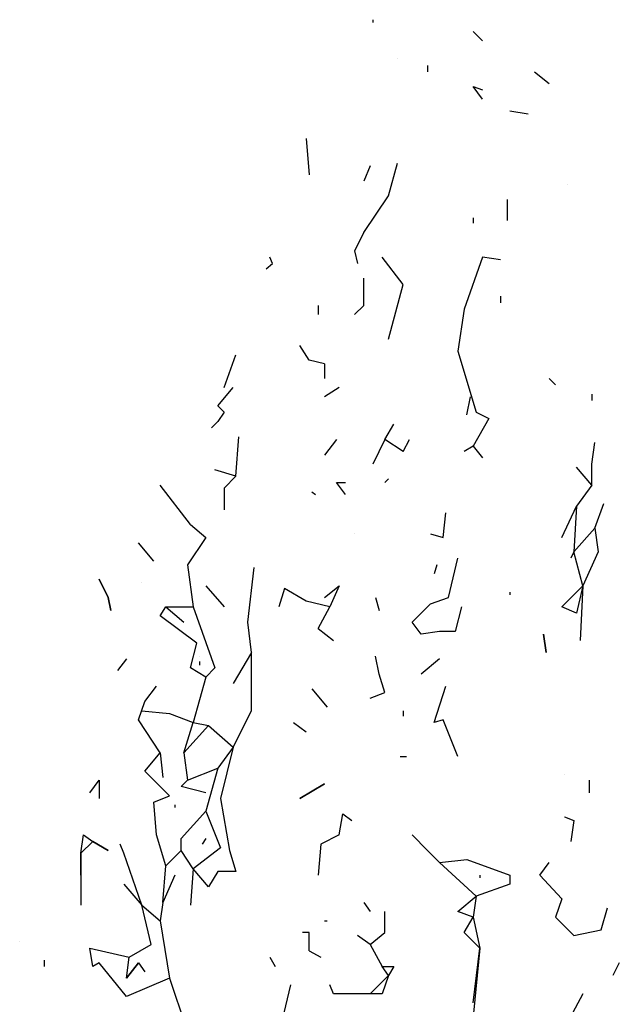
# Model space of a CAD drawing. Extents: x 0.11 to 1.67, y 0.08 to 7.08.
# Tile 9 of 9: x 0.57 to 1.22, y 6 to 7.08. Entities that reach past the tile are written whole.
import ezdxf

# ---------------------------------------------------------------- set-up
doc = ezdxf.new("R2010")
doc.units = 0
doc.header["$LTSCALE"] = 0.4
doc.header["$MEASUREMENT"] = 0
doc.layers.get('0').update_dxf_attribs({"color": 9, "linetype": 'CONTINUOUS'})

msp = doc.modelspace()

# ---------------------------------------------------------------- linework, layer by layer
for p, q in [((0.953, 7.083), (0.953, 7.08)), ((1.063, 7.07), (1.073, 7.06)), ((0.98, 7.04), (0.98, 7.04)), ((1.013, 7.033), (1.013, 7.026)), ((1.13, 7.026), (1.146, 7.013)), ((1.073, 6.996), (1.063, 7.01)), ((1.063, 7.01), (1.073, 7.006)), ((1.103, 6.983), (1.123, 6.98)), ((0.88, 6.953), (0.883, 6.913)), ((0.97, 6.89), (0.98, 6.926)), ((0.95, 6.923), (0.943, 6.906)), ((1.166, 6.903), (1.166, 6.903)), ((0.943, 6.85), (0.97, 6.89)), ((1.1, 6.886), (1.1, 6.863)), ((1.063, 6.866), (1.063, 6.86)), ((0.943, 6.85), (0.933, 6.83)), ((0.933, 6.83), (0.936, 6.816)), ((0.843, 6.816), (0.84, 6.823)), ((0.986, 6.793), (0.963, 6.823)), ((1.073, 6.823), (1.053, 6.766)), ((1.093, 6.82), (1.073, 6.823)), ((0.836, 6.81), (0.843, 6.816)), ((0.943, 6.77), (0.943, 6.8)), ((0.97, 6.733), (0.986, 6.793)), ((1.093, 6.78), (1.093, 6.773)), ((0.893, 6.77), (0.893, 6.76)), ((0.933, 6.76), (0.943, 6.77)), ((1.053, 6.766), (1.046, 6.72)), ((0.883, 6.71), (0.873, 6.726)), ((1.046, 6.72), (1.066, 6.653)), ((0.79, 6.68), (0.803, 6.716)), ((0.9, 6.706), (0.883, 6.71)), ((0.9, 6.706), (0.9, 6.69)), ((1.146, 6.69), (1.153, 6.683)), ((0.783, 6.66), (0.8, 6.68)), ((0.916, 6.68), (0.9, 6.67)), ((1.056, 6.65), (1.06, 6.67)), ((1.193, 6.673), (1.193, 6.666)), ((0.783, 6.66), (0.79, 6.653)), ((0.79, 6.653), (0.783, 6.643)), ((1.08, 6.646), (1.063, 6.616)), ((1.066, 6.653), (1.08, 6.646)), ((0.783, 6.643), (0.776, 6.636)), ((0.966, 6.623), (0.976, 6.64)), ((0.803, 6.583), (0.806, 6.626)), ((0.913, 6.623), (0.9, 6.606)), ((0.966, 6.623), (0.953, 6.596)), ((0.986, 6.61), (0.966, 6.623)), ((0.986, 6.61), (0.993, 6.623)), ((1.063, 6.616), (1.053, 6.61)), ((1.063, 6.616), (1.073, 6.603)), ((1.193, 6.596), (1.196, 6.62)), ((0.803, 6.583), (0.78, 6.59)), ((1.193, 6.573), (1.176, 6.593)), ((1.193, 6.573), (1.193, 6.596)), ((0.79, 6.57), (0.803, 6.583)), ((0.97, 6.58), (0.966, 6.576)), ((0.753, 6.53), (0.72, 6.573)), ((0.79, 6.57), (0.79, 6.546)), ((0.923, 6.563), (0.913, 6.576)), ((0.913, 6.576), (0.923, 6.576)), ((1.193, 6.573), (1.176, 6.55)), ((0.886, 6.566), (0.89, 6.563)), ((1.16, 6.516), (1.176, 6.55)), ((1.176, 6.55), (1.173, 6.5)), ((1.196, 6.526), (1.206, 6.553)), ((1.03, 6.516), (1.033, 6.543)), ((0.753, 6.53), (0.77, 6.516)), ((0.753, 6.53), (0.753, 6.53)), ((1.173, 6.5), (1.196, 6.526)), ((1.196, 6.526), (1.2, 6.5)), ((0.77, 6.516), (0.75, 6.486)), ((0.933, 6.52), (0.933, 6.52)), ((1.016, 6.52), (1.03, 6.516)), ((0.713, 6.49), (0.696, 6.51)), ((1.036, 6.45), (1.046, 6.493)), ((1.173, 6.5), (1.17, 6.493)), ((1.183, 6.463), (1.173, 6.5)), ((1.2, 6.5), (1.183, 6.463)), ((0.75, 6.486), (0.756, 6.44)), ((0.816, 6.423), (0.823, 6.483)), ((1.023, 6.486), (1.02, 6.476)), ((0.663, 6.45), (0.653, 6.47)), ((0.653, 6.47), (0.663, 6.45)), ((0.7, 6.466), (0.7, 6.466)), ((0.77, 6.463), (0.79, 6.44)), ((0.9, 6.45), (0.916, 6.463)), ((0.916, 6.463), (0.906, 6.44)), ((1.16, 6.44), (1.183, 6.463)), ((1.183, 6.463), (1.176, 6.433)), ((1.183, 6.463), (1.18, 6.403)), ((0.663, 6.45), (0.666, 6.436)), ((0.666, 6.436), (0.663, 6.45)), ((0.856, 6.46), (0.85, 6.44)), ((0.88, 6.446), (0.856, 6.46)), ((0.956, 6.45), (0.96, 6.436)), ((1.016, 6.443), (1.036, 6.45)), ((1.103, 6.456), (1.103, 6.453)), ((0.72, 6.43), (0.726, 6.44)), ((0.726, 6.44), (0.746, 6.423)), ((0.726, 6.44), (0.756, 6.44)), ((0.756, 6.44), (0.78, 6.373)), ((0.906, 6.44), (0.88, 6.446)), ((0.893, 6.416), (0.906, 6.44)), ((0.996, 6.423), (1.016, 6.443)), ((1.05, 6.44), (1.043, 6.413)), ((1.176, 6.433), (1.16, 6.44)), ((0.76, 6.4), (0.72, 6.43)), ((0.82, 6.39), (0.816, 6.423)), ((1.006, 6.41), (0.996, 6.423)), ((0.893, 6.416), (0.91, 6.403)), ((1.026, 6.413), (1.006, 6.41)), ((1.043, 6.413), (1.026, 6.413)), ((1.143, 6.39), (1.14, 6.41)), ((1.14, 6.41), (1.143, 6.39)), ((0.753, 6.373), (0.76, 6.4)), ((0.763, 6.386), (0.763, 6.386)), ((0.82, 6.39), (0.8, 6.356)), ((0.82, 6.326), (0.82, 6.39)), ((0.96, 6.366), (0.956, 6.386)), ((0.683, 6.383), (0.673, 6.37)), ((0.683, 6.383), (0.683, 6.383)), ((0.763, 6.38), (0.763, 6.376)), ((1.026, 6.383), (1.006, 6.366)), ((0.77, 6.363), (0.753, 6.373)), ((0.78, 6.373), (0.77, 6.363)), ((0.966, 6.346), (0.96, 6.366)), ((0.703, 6.336), (0.716, 6.353)), ((0.77, 6.363), (0.756, 6.313)), ((1.02, 6.313), (1.033, 6.353)), ((0.886, 6.35), (0.903, 6.33)), ((0.95, 6.34), (0.966, 6.346)), ((0.696, 6.316), (0.703, 6.336)), ((0.7, 6.326), (0.73, 6.323)), ((0.73, 6.323), (0.756, 6.313)), ((0.8, 6.286), (0.82, 6.326)), ((0.986, 6.326), (0.986, 6.32)), ((0.72, 6.28), (0.696, 6.316)), ((0.746, 6.28), (0.756, 6.313)), ((0.773, 6.31), (0.746, 6.28)), ((0.756, 6.313), (0.773, 6.31)), ((0.756, 6.313), (0.773, 6.31)), ((0.773, 6.31), (0.8, 6.286)), ((0.866, 6.313), (0.88, 6.303)), ((1.03, 6.316), (1.02, 6.313)), ((1.046, 6.276), (1.03, 6.316)), ((0.703, 6.26), (0.72, 6.28)), ((0.72, 6.28), (0.723, 6.253)), ((0.746, 6.28), (0.75, 6.25)), ((0.8, 6.286), (0.783, 6.263)), ((0.8, 6.286), (0.786, 6.23)), ((0.983, 6.276), (0.99, 6.276)), ((0.73, 6.233), (0.703, 6.26)), ((0.75, 6.25), (0.783, 6.263)), ((0.783, 6.263), (0.77, 6.216)), ((1.163, 6.256), (1.163, 6.256)), ((0.643, 6.236), (0.653, 6.25)), ((0.653, 6.25), (0.653, 6.23)), ((0.743, 6.243), (0.75, 6.25)), ((0.9, 6.246), (0.873, 6.23)), ((0.873, 6.23), (0.9, 6.246)), ((1.19, 6.25), (1.19, 6.236)), ((0.77, 6.236), (0.743, 6.243)), ((0.713, 6.226), (0.73, 6.233)), ((0.716, 6.19), (0.713, 6.226)), ((0.736, 6.223), (0.736, 6.22)), ((0.786, 6.23), (0.796, 6.173)), ((0.743, 6.186), (0.77, 6.216)), ((0.77, 6.216), (0.786, 6.176)), ((0.916, 6.19), (0.92, 6.213)), ((0.92, 6.213), (0.93, 6.206)), ((1.163, 6.21), (1.163, 6.21)), ((1.163, 6.21), (1.173, 6.206)), ((1.173, 6.206), (1.17, 6.183)), ((0.633, 6.17), (0.636, 6.19)), ((0.646, 6.183), (0.633, 6.17)), ((0.636, 6.19), (0.646, 6.183)), ((0.646, 6.183), (0.663, 6.173)), ((0.663, 6.173), (0.646, 6.183)), ((0.68, 6.17), (0.676, 6.18)), ((0.726, 6.156), (0.716, 6.19)), ((0.743, 6.173), (0.743, 6.186)), ((0.77, 6.186), (0.766, 6.18)), ((0.896, 6.18), (0.893, 6.146)), ((0.916, 6.19), (0.896, 6.18)), ((1.013, 6.173), (0.996, 6.19)), ((0.633, 6.146), (0.633, 6.17)), ((0.633, 6.17), (0.633, 6.113)), ((0.7, 6.113), (0.68, 6.17)), ((0.743, 6.173), (0.726, 6.156)), ((0.756, 6.153), (0.743, 6.173)), ((0.786, 6.176), (0.756, 6.153)), ((0.796, 6.173), (0.803, 6.15)), ((1.013, 6.173), (1.026, 6.16)), ((1.026, 6.16), (1.056, 6.163)), ((1.066, 6.123), (1.026, 6.16)), ((1.056, 6.163), (1.103, 6.146)), ((1.136, 6.146), (1.146, 6.16)), ((0.723, 6.116), (0.726, 6.156)), ((0.756, 6.153), (0.753, 6.113)), ((0.773, 6.133), (0.756, 6.153)), ((0.783, 6.15), (0.773, 6.133)), ((0.803, 6.15), (0.783, 6.15)), ((0.736, 6.146), (0.723, 6.116)), ((0.736, 6.146), (0.736, 6.146)), ((1.07, 6.146), (1.07, 6.143)), ((1.103, 6.146), (1.103, 6.136)), ((1.16, 6.12), (1.136, 6.146)), ((0.68, 6.136), (0.7, 6.113)), ((1.103, 6.136), (1.066, 6.123)), ((0.723, 6.116), (0.72, 6.096)), ((0.943, 6.116), (0.95, 6.106)), ((1.046, 6.106), (1.066, 6.123)), ((1.066, 6.123), (1.063, 6.1)), ((1.16, 6.12), (1.153, 6.1)), ((0.7, 6.113), (0.72, 6.096)), ((0.71, 6.07), (0.7, 6.113)), ((0.966, 6.083), (0.966, 6.106)), ((1.063, 6.1), (1.046, 6.106)), ((1.203, 6.086), (1.21, 6.11)), ((0.72, 6.096), (0.73, 6.033)), ((0.9, 6.096), (0.903, 6.096)), ((1.053, 6.083), (1.063, 6.1)), ((1.063, 6.1), (1.07, 6.066)), ((1.153, 6.1), (1.173, 6.08)), ((0.883, 6.083), (0.876, 6.083)), ((0.883, 6.063), (0.883, 6.083)), ((0.95, 6.07), (0.966, 6.083)), ((1.07, 6.066), (1.053, 6.083)), ((1.173, 6.08), (1.203, 6.086)), ((0.566, 6.073), (0.566, 6.073)), ((0.95, 6.07), (0.936, 6.08)), ((0.646, 6.046), (0.643, 6.066)), ((0.643, 6.066), (0.686, 6.056)), ((0.686, 6.056), (0.71, 6.07)), ((0.883, 6.063), (0.896, 6.056)), ((0.95, 6.07), (0.963, 6.046)), ((1.07, 6.066), (1.06, 5.963)), ((1.063, 6.006), (1.07, 6.066)), ((0.593, 6.053), (0.593, 6.046)), ((0.683, 6.033), (0.686, 6.056)), ((0.84, 6.056), (0.846, 6.046)), ((0.653, 6.05), (0.646, 6.046)), ((0.683, 6.013), (0.653, 6.05)), ((0.683, 6.033), (0.696, 6.05)), ((0.696, 6.05), (0.683, 6.033)), ((0.683, 6.033), (0.696, 6.05)), ((0.696, 6.05), (0.703, 6.04)), ((0.963, 6.046), (0.976, 6.046)), ((0.97, 6.036), (0.963, 6.046)), ((0.976, 6.046), (0.97, 6.036)), ((1.223, 6.05), (1.216, 6.036)), ((0.73, 6.033), (0.683, 6.013)), ((0.73, 6.033), (0.753, 5.966)), ((0.95, 6.016), (0.97, 6.036)), ((0.97, 6.036), (0.963, 6.016)), ((0.846, 5.953), (0.863, 6.026)), ((0.91, 6.016), (0.906, 6.026)), ((0.963, 6.016), (0.91, 6.016)), ((1.183, 6.016), (1.16, 5.973))]:
    msp.add_line(p, q)

doc.saveas('drawing.dxf')
